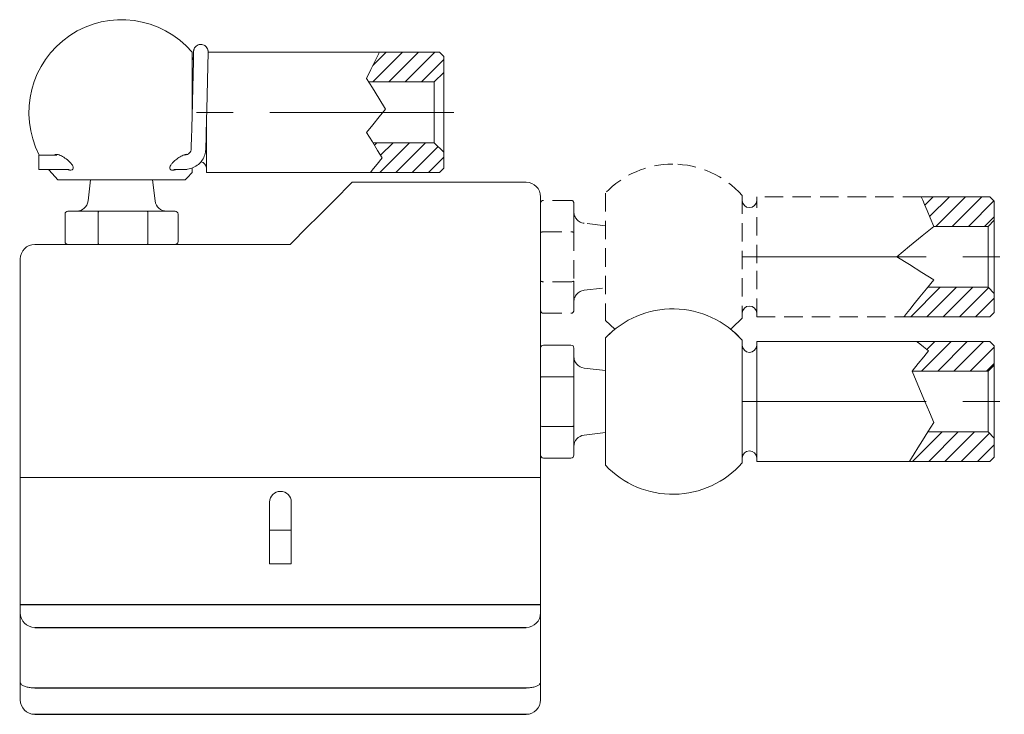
# Model space of a CAD drawing. Header units: millimetres. Extents: x -62 to 393, y 50 to 404.
# Tile 5 of 5: x 325 to 393, y 307 to 355. Entities that reach past the tile are written whole.
import ezdxf

# ---------------------------------------------------------------- set-up
doc = ezdxf.new("R2010")
doc.units = ezdxf.units.MM
doc.linetypes.add('CENTERX2', pattern=[20.32, 12.7, -2.54, 2.54, -2.54])
doc.linetypes.add('HIDDEN', pattern=[1.905, 1.27, -0.635])
doc.layers.add('LINEE_SOTTILI', color=7, linetype='Continuous')
pattern_1 = [(45, (210.8862, 212.67496), (-0.561266, 0.561266), [])]
pattern_2 = [(45.1, (200.8232, 212.67496), (-0.5622447, 0.5602856), [])]

msp = doc.modelspace()

# ---------------------------------------------------------------- hatches: boundary and pattern name
at = {"linetype": 'Continuous', "lineweight": 0}
h = msp.add_hatch(dxfattribs=at)
h.set_pattern_fill('ANSI31', scale=0.25, style=0)
h.set_pattern_definition(pattern_1)
h.paths.add_polyline_path([(353.6155, 351.1467), (354.2655, 351.7967), (354.2655, 352.8967), (353.9655, 353.1967), (349.8168, 353.1967), (348.9374, 351.3841), (349.0838, 351.1467)], flags=0)
h = msp.add_hatch(dxfattribs=at)
h.set_pattern_fill('ANSI31', scale=0.25, style=0)
h.set_pattern_definition(pattern_1)
h.paths.add_polyline_path([(349.3781, 346.9467), (350.0183, 345.9084), (349.2045, 344.8967), (353.9655, 344.8967), (354.2655, 345.1967), (354.2655, 346.2967), (353.6155, 346.9467)], flags=0)
h = msp.add_hatch(dxfattribs=at)
h.set_pattern_fill('ANSI31', scale=0.25, angle=0.1, style=0)
h.set_pattern_definition(pattern_2)
h.paths.add_polyline_path([(388.1056, 341.1697), (391.8544, 341.1697), (392.2794, 341.5947), (392.2794, 342.9197), (391.9794, 343.2197), (387.2378, 343.2197)], flags=0)
h = msp.add_hatch(dxfattribs=at)
h.set_pattern_fill('ANSI31', scale=0.25, angle=0.1, style=0)
h.set_pattern_definition(pattern_2)
h.paths.add_polyline_path([(391.8544, 336.9697), (387.6941, 336.9697), (386.0303, 334.9197), (391.9794, 334.9197), (392.2794, 335.2197), (392.2794, 336.5447)], flags=0)
h = msp.add_hatch(dxfattribs=at)
h.set_pattern_fill('ANSI31', scale=0.25, angle=0.1, style=0)
h.set_pattern_definition(pattern_2)
h.paths.add_polyline_path([(386.6073, 331.1697), (391.8544, 331.1697), (392.2794, 331.5947), (392.2794, 332.9197), (391.9794, 333.2197), (386.9297, 333.2197), (387.7384, 332.5633)], flags=0)
h = msp.add_hatch(dxfattribs=at)
h.set_pattern_fill('ANSI31', scale=0.25, angle=0.1, style=0)
h.set_pattern_definition(pattern_2)
h.paths.add_polyline_path([(391.8544, 326.9697), (387.693, 326.9697), (386.4124, 324.9197), (391.9794, 324.9197), (392.2794, 325.2197), (392.2794, 326.5447)], flags=0)

# ---------------------------------------------------------------- linework, layer by layer
at = {"color": 7, "linetype": 'Continuous', "lineweight": 15}
for p, q in [((336.8876, 349.0467), (336.8876, 353.1967)), ((349.8168, 353.1967), (337.9915, 353.1967)), ((349.8168, 353.1967), (353.9655, 353.1967)), ((354.2655, 352.8967), (353.9655, 353.1967)), ((354.2655, 352.8967), (354.2655, 351.7967)), ((354.2655, 351.7967), (353.6155, 351.1467)), ((354.2655, 346.2967), (354.2655, 351.7967)), ((353.6155, 351.1467), (349.0838, 351.1467)), ((353.6155, 346.9467), (353.6155, 351.1467)), ((336.8876, 348.7229), (336.8876, 349.0467)), ((337.8876, 348.7031), (337.8876, 344.8967)), ((336.854, 347.4761), (336.8276, 346.5195)), ((337.8273, 346.492), (337.8536, 347.4485)), ((349.3781, 346.9467), (353.6155, 346.9467)), ((353.6155, 346.9467), (354.2655, 346.2967)), ((336.828, 346.5244), (336.8276, 346.5195)), ((354.2655, 346.2967), (354.2655, 345.1967)), ((327.5425, 346.0967), (326.3024, 346.0967)), ((326.3024, 346.0967), (326.3024, 345.0967)), ((326.3024, 345.0967), (328.3951, 345.0967)), ((335.6359, 345.0967), (336.3278, 345.0967)), ((336.8876, 344.8967), (336.8876, 345.162)), ((337.8876, 344.8967), (349.2045, 344.8967)), ((353.9655, 344.8967), (349.2045, 344.8967)), ((353.9655, 344.8967), (354.2655, 345.1967)), ((336.413, 344.3967), (327.6181, 344.3967)), ((329.8745, 344.3967), (329.6994, 342.9252)), ((334.3316, 342.9252), (334.1566, 344.3967)), ((347.9525, 344.2197), (359.9525, 344.2197)), ((360.9525, 343.2197), (360.9525, 340.0927)), ((363.2525, 342.7697), (363.2525, 340.743)), ((391.9794, 343.2197), (387.2378, 343.2197)), ((391.9794, 343.2197), (392.2794, 342.9197)), ((392.2794, 341.5947), (392.2794, 342.9197)), ((328.3155, 342.2197), (330.4425, 342.2197)), ((330.4425, 342.2197), (333.7876, 342.2197)), ((333.7876, 342.2197), (335.7155, 342.2197)), ((328.1155, 342.0197), (328.1155, 340.1197)), ((330.4014, 340.1197), (330.4014, 342.0197)), ((333.8408, 342.0197), (333.8408, 340.1197)), ((335.9155, 340.1197), (335.9155, 342.0197)), ((391.8544, 341.1697), (392.2794, 341.5947)), ((392.2794, 336.5447), (392.2794, 341.5947)), ((388.1056, 341.1697), (391.8544, 341.1697)), ((391.8544, 336.9697), (391.8544, 341.1697)), ((360.9525, 340.0927), (360.9525, 323.8197)), ((326.0155, 339.9197), (343.6525, 339.9197)), ((325.0155, 335.7927), (325.0155, 338.9197)), ((363.2525, 337.3964), (363.2525, 335.3697)), ((391.8544, 336.9697), (387.6941, 336.9697)), ((392.2794, 336.5447), (391.8544, 336.9697)), ((392.2794, 335.2197), (392.2794, 336.5447)), ((325.0155, 308.4697), (325.0155, 335.7927)), ((365.4294, 334.6723), (366.0844, 334.0697)), ((386.0303, 334.9197), (391.9794, 334.9197)), ((392.2794, 335.2197), (391.9794, 334.9197)), ((365.4294, 333.4672), (365.4294, 324.6723)), ((374.8794, 333.3029), (374.8794, 324.8365)), ((386.9297, 333.2197), (375.8794, 333.2197)), ((375.8794, 328.6344), (375.8794, 333.2197)), ((391.9794, 333.2197), (386.9297, 333.2197)), ((391.9794, 333.2197), (392.2794, 332.9197)), ((363.0525, 332.9697), (361.1525, 332.9697)), ((363.2525, 332.7697), (363.2525, 330.743)), ((392.2794, 331.5947), (392.2794, 332.9197)), ((365.4294, 331.2108), (363.958, 331.3858)), ((386.6073, 331.1697), (391.8544, 331.1697)), ((391.8544, 331.1697), (392.2794, 331.5947)), ((391.8544, 326.9697), (391.8544, 331.1697)), ((392.2794, 326.5447), (392.2794, 331.5947)), ((361.1525, 330.7902), (363.0525, 330.7902)), ((363.2525, 330.743), (363.2525, 327.3964)), ((375.8794, 324.9197), (375.8794, 328.6344)), ((363.0525, 327.3492), (361.1525, 327.3492)), ((363.2525, 327.3964), (363.2525, 325.3697)), ((363.958, 326.7536), (365.4294, 326.9286)), ((391.8544, 326.9697), (387.693, 326.9697)), ((392.2794, 326.5447), (391.8544, 326.9697)), ((392.2794, 325.2197), (392.2794, 326.5447)), ((361.1525, 325.1697), (363.0525, 325.1697)), ((392.2794, 325.2197), (391.9794, 324.9197)), ((375.8794, 324.9197), (386.4124, 324.9197)), ((386.4124, 324.9197), (391.9794, 324.9197)), ((325.0155, 323.8197), (360.9525, 323.8197)), ((360.9525, 323.8197), (360.9525, 315.599)), ((342.2399, 322.1232), (342.2399, 320.1896)), ((343.7399, 320.1896), (343.7399, 322.1232)), ((343.7399, 320.1896), (342.2399, 320.1896)), ((342.2399, 317.8701), (342.2399, 320.1896)), ((343.7399, 320.1896), (343.7399, 317.8701)), ((342.2399, 317.8701), (343.7399, 317.8701)), ((360.9525, 315.599), (360.9525, 314.4697)), ((360.9525, 314.4697), (360.9525, 311.8997)), ((360.9525, 311.8997), (360.9525, 309.6895)), ((360.9525, 309.6895), (360.9525, 308.4697))]:
    msp.add_line(p, q, dxfattribs=at)
at = {"color": 7, "linetype": 'HIDDEN', "lineweight": 15}
for p, q in [((365.4294, 343.4672), (365.4294, 334.6723)), ((363.0525, 342.9697), (361.1525, 342.9697)), ((374.8794, 343.3029), (374.8794, 334.8365)), ((387.2378, 343.2197), (375.8794, 343.2197)), ((375.8794, 338.6344), (375.8794, 343.2197)), ((365.4294, 341.2108), (363.958, 341.3858)), ((361.1525, 340.7902), (363.0525, 340.7902)), ((363.2525, 340.743), (363.2525, 337.3964)), ((375.8794, 334.9197), (375.8794, 338.6344)), ((363.0525, 337.3492), (361.1525, 337.3492)), ((363.958, 336.7536), (365.4294, 336.9286)), ((361.1525, 335.1697), (363.0525, 335.1697)), ((375.8794, 334.9197), (386.0303, 334.9197))]:
    msp.add_line(p, q, dxfattribs=at)
for p, q in [((360.9525, 315.0344), (324.9803, 315.0344)), ((326.0155, 313.4697), (359.9525, 313.4697)), ((326.0155, 309.294), (359.9525, 309.294)), ((326.0155, 307.4697), (359.9525, 307.4697))]:
    msp.add_line(p, q)
at = {"color": 7, "linetype": 'Continuous', "lineweight": 15, "flags": 128}
for points in [[(336.9759, 352.663), (336.9257, 352.7553), (336.8876, 352.9467)], [(348.9374, 351.3841), (349.2376, 352.0028), (349.4837, 352.51), (349.6664, 352.8866), (349.7788, 353.1184), (349.8168, 353.1967)], [(350.2369, 349.2768), (349.7794, 350.0187), (349.3415, 350.7288), (348.9374, 351.3841)], [(348.9374, 347.6612), (349.3611, 348.1879), (349.7968, 348.7296), (350.2369, 349.2768)], [(350.0183, 345.9084), (349.7024, 346.4207), (349.3385, 347.0108), (348.9374, 347.6612)], [(349.2045, 344.8967), (349.2574, 344.9625), (349.4145, 345.1578), (349.6709, 345.4765), (350.0183, 345.9084)], [(326.9799, 345.0967), (327.0071, 345.0622), (327.6181, 344.3967)], [(343.6525, 339.9197), (344.9121, 341.1793), (345.5726, 341.8399), (346.1703, 342.4376), (346.6948, 342.9621), (347.1369, 343.4042), (347.489, 343.7563), (347.745, 344.0122), (347.9004, 344.1676), (347.9525, 344.2197)], [(388.1056, 341.1697), (387.8576, 341.7557), (387.6436, 342.2612), (387.4701, 342.6709), (387.3424, 342.9727), (387.2642, 343.1575), (387.2378, 343.2197)], [(385.5556, 339.0697), (386.4422, 339.7998), (387.3012, 340.5072), (388.1056, 341.1697)], [(388.1056, 337.4768), (387.2804, 337.9923), (386.4255, 338.5263), (385.5556, 339.0697)], [(386.0303, 334.9197), (386.0777, 334.9782), (386.2189, 335.1521), (386.4497, 335.4365), (386.7636, 335.8233), (387.1518, 336.3016), (387.6034, 336.858), (388.1056, 337.4768)], [(366.0844, 334.0697), (365.8997, 333.9164), (365.4294, 333.4672)], [(374.8794, 333.3029), (374.4045, 333.787), (374.0744, 334.0697)], [(387.7384, 332.5633), (387.3901, 332.8461), (387.136, 333.0522), (386.9815, 333.1776), (386.9297, 333.2197)], [(386.6073, 331.1697), (387.0398, 331.7026), (387.42, 332.1709), (387.7384, 332.5633)], [(388.1056, 327.6303), (387.8061, 328.338), (387.4968, 329.0685), (387.1876, 329.799), (386.888, 330.5068), (386.6073, 331.1697)], [(386.4124, 324.9197), (386.4514, 324.9822), (386.5674, 325.1679), (386.7568, 325.4711), (387.014, 325.8828), (387.3311, 326.3905), (387.6987, 326.9789), (388.1056, 327.6303)]]:
    msp.add_lwpolyline(points, dxfattribs=at)
at = {"color": 7, "linetype": 'HIDDEN', "lineweight": 15, "flags": 128}
msp.add_lwpolyline([(374.0744, 334.0697), (374.1878, 334.1625), (374.8794, 334.8365)], dxfattribs=at)
at = {"color": 7, "linetype": 'Continuous', "lineweight": 15}
for centre, radius, start, end in [((332.0155, 349.0467), 6.4, 40.423899, 207.447619), ((337.3876, 345.1467), 0.5, 0, 79.500516), ((332.0155, 349.0467), 6.4, 313.401015, 319.576101), ((359.9525, 343.2197), 1, 0, 90), ((328.905, 343.0197), 0.8, 270, 353.216712), ((335.126, 343.0197), 0.8, 186.783288, 270), ((375.3794, 342.9697), 0.5, 180, 360), ((328.3155, 342.0197), 0.2, 90, 180), ((335.7155, 342.0197), 0.2, 0, 90), ((328.3155, 340.1197), 0.2, 180, 270), ((335.7155, 340.1197), 0.2, 270, 0), ((326.0155, 338.9197), 1, 90, 180), ((375.3794, 335.1697), 0.5, 0, 180), ((361.1525, 332.7697), 0.2, 90, 180), ((363.0525, 332.7697), 0.2, 0, 90), ((375.3794, 332.9697), 0.5, 180, 360), ((364.0525, 332.1802), 0.8, 180, 263.216712), ((364.0525, 325.9592), 0.8, 96.783288, 180), ((361.1525, 325.3697), 0.2, 180, 270), ((363.0525, 325.3697), 0.2, 270, 0), ((375.3794, 325.1697), 0.5, 0, 180), ((370.0794, 329.0697), 6.4, 223.401015, 318.590378), ((342.9899, 322.1181), 0.75, 0.389178, 179.610822), ((326.0155, 314.4697), 1, 180, 270), ((359.9525, 314.4697), 1, 270, 0), ((326.0155, 308.4697), 1, 180, 270), ((359.9525, 308.4697), 1, 270, 0)]:
    msp.add_arc(centre, radius, start, end, dxfattribs=at)
at = {"color": 7, "linetype": 'HIDDEN', "lineweight": 15}
for centre, radius, start, end in [((370.0794, 339.0697), 6.4, 90, 136.598985), ((370.0794, 339.0697), 6.4, 41.409622, 90), ((361.1525, 342.7697), 0.2, 90, 180), ((363.0525, 342.7697), 0.2, 0, 90), ((364.0525, 342.1802), 0.8, 180, 263.216712), ((364.0525, 335.9592), 0.8, 96.783288, 180), ((361.1525, 335.3697), 0.2, 180, 270), ((363.0525, 335.3697), 0.2, 270, 0)]:
    msp.add_arc(centre, radius, start, end, dxfattribs=at)
at = {"color": 7, "linetype": 'Continuous', "lineweight": 15}
for points, knots in [([(337.8536, 347.4485), (337.8568, 347.5616), (337.8658, 347.8904), (337.8811, 348.4604), (337.8993, 349.1491), (337.9169, 349.834), (337.9336, 350.4965), (337.9488, 351.1193), (337.9623, 351.6864), (337.9736, 352.1828), (337.9824, 352.5961), (337.9885, 352.9151), (337.9922, 353.1346), (337.9914, 353.217), (337.9917, 353.2571), (337.987, 353.3053), (337.9769, 353.3636), (337.9452, 353.46), (337.8657, 353.5833), (337.7285, 353.6912), (337.5512, 353.7458), (337.3756, 353.7349), (337.2302, 353.6731), (337.1274, 353.5886), (337.0614, 353.5007), (337.0232, 353.4211), (337.005, 353.3598), (336.9979, 353.3236), (336.9945, 353.301), (336.9921, 353.2796), (336.99, 353.2533), (336.9872, 353.2043), (336.9816, 353.0664), (336.9751, 352.8845), (336.97, 352.7245), (336.9689, 352.6921)], [0, 0, 0, 0, 0.0307634, 0.0893998, 0.1480795, 0.2067591, 0.2654398, 0.3241233, 0.3828133, 0.441515, 0.5002391, 0.5590134, 0.6179247, 0.6774532, 0.6924387, 0.6969072, 0.7013789, 0.7102803, 0.7228049, 0.7386793, 0.7539484, 0.7693618, 0.7827743, 0.7937886, 0.8031109, 0.8108159, 0.8165628, 0.820238, 0.8236432, 0.8286702, 0.8393331, 0.8673865, 0.9241888, 0.9846422, 1, 1, 1, 1]), ([(336.9919, 353.2137), (336.9919, 353.2142), (336.9918, 353.218), (336.9922, 353.1782), (336.9909, 353.0742), (336.9873, 352.8524), (336.9806, 352.5181), (336.9712, 352.0862), (336.9593, 351.5726), (336.9454, 350.9913), (336.9298, 350.3578), (336.9129, 349.6888), (336.8951, 349.0017), (336.8769, 348.315), (336.8631, 347.8073), (336.8556, 347.5344), (336.854, 347.4761)], [0, 0, 0, 0, 0.0063217, 0.0471126, 0.1139214, 0.1963029, 0.2821607, 0.3687025, 0.455426, 0.5422151, 0.6290331, 0.7158653, 0.8027043, 0.8895458, 0.9763863, 1, 1, 1, 1]), ([(328.2423, 345.0967), (328.3008, 345.076), (328.4315, 345.0298), (328.5755, 345.0542), (328.6622, 345.1171), (328.6903, 345.1918), (328.6759, 345.2885), (328.6175, 345.4089), (328.4862, 345.5775), (328.2483, 345.7972), (327.9478, 346.0034), (327.6737, 346.1295), (327.4966, 346.1529), (327.4056, 346.1367), (327.383, 346.1028), (327.3788, 346.0967)], [0, 0, 0, 0, 0.0801939, 0.1791387, 0.2250762, 0.2714262, 0.311562, 0.3577072, 0.4259622, 0.5387343, 0.6984472, 0.8325206, 0.9200085, 0.9853668, 1, 1, 1, 1]), ([(336.5807, 346.1358), (336.5748, 346.1386), (336.5287, 346.1609), (336.374, 346.1295), (336.1257, 346.0267), (335.8373, 345.8372), (335.6028, 345.6364), (335.4508, 345.4618), (335.3749, 345.3375), (335.3433, 345.2366), (335.3489, 345.1594), (335.3906, 345.0942), (335.4902, 345.0461), (335.6356, 345.0353), (335.7532, 345.0788), (335.8014, 345.0967)], [0, 0, 0, 0, 0.0137183, 0.1084262, 0.2459849, 0.3884094, 0.5182851, 0.5907331, 0.6456829, 0.6874875, 0.7294587, 0.7685928, 0.8304672, 0.9305875, 1, 1, 1, 1]), ([(336.8276, 346.5195), (336.8257, 346.4967), (336.8194, 346.4212), (336.7647, 346.301), (336.6429, 346.1835), (336.4909, 346.11), (336.3806, 346.101), (336.3278, 346.0967)], [0, 0, 0, 0, 0.1125827, 0.3727425, 0.5986083, 0.807674, 1, 1, 1, 1]), ([(336.3278, 345.0967), (336.4122, 345.1007), (336.6336, 345.1114), (336.9805, 345.2201), (337.3306, 345.4384), (337.603, 345.7425), (337.7845, 346.1029), (337.8132, 346.3637), (337.8273, 346.492)], [0, 0, 0, 0, 0.1103297, 0.289552, 0.4694346, 0.6489158, 0.8272484, 1, 1, 1, 1]), ([(330.4425, 342.2197), (330.4422, 342.2197), (330.4388, 342.2196), (330.4307, 342.2143), (330.4194, 342.1902), (330.4094, 342.1447), (330.4027, 342.0859), (330.4018, 342.0418), (330.4014, 342.0197)], [0, 0, 0, 0, 0.0132608, 0.159879, 0.3749628, 0.5848414, 0.7923818, 1, 1, 1, 1]), ([(333.8408, 342.0197), (333.8402, 342.0418), (333.8391, 342.0859), (333.8304, 342.1447), (333.8174, 342.1902), (333.8027, 342.2143), (333.7924, 342.2196), (333.788, 342.2197), (333.7876, 342.2197)], [0, 0, 0, 0, 0.2076178, 0.4151586, 0.6250365, 0.8401195, 0.9867368, 1, 1, 1, 1]), ([(360.9525, 340.743), (360.9525, 340.7434), (360.9526, 340.7473), (360.9578, 340.7565), (360.9819, 340.7695), (361.0275, 340.781), (361.0863, 340.7887), (361.1304, 340.7897), (361.1525, 340.7902)], [0, 0, 0, 0, 0.0132598, 0.1598772, 0.3749587, 0.5848336, 0.7923722, 1, 1, 1, 1]), ([(363.0525, 340.7902), (363.0745, 340.7897), (363.1186, 340.7887), (363.1774, 340.781), (363.223, 340.7695), (363.2471, 340.7565), (363.2523, 340.7473), (363.2524, 340.7434), (363.2525, 340.743)], [0, 0, 0, 0, 0.2076278, 0.4151664, 0.6250413, 0.8401228, 0.9867402, 1, 1, 1, 1]), ([(330.4014, 340.1197), (330.4018, 340.0977), (330.4027, 340.0536), (330.4094, 339.9947), (330.4194, 339.9492), (330.4307, 339.9251), (330.4388, 339.9198), (330.4422, 339.9197), (330.4425, 339.9197)], [0, 0, 0, 0, 0.2076182, 0.4151586, 0.6250372, 0.840121, 0.9867392, 1, 1, 1, 1]), ([(333.7876, 339.9197), (333.788, 339.9197), (333.7924, 339.9198), (333.8027, 339.9251), (333.8174, 339.9492), (333.8304, 339.9947), (333.8391, 340.0536), (333.8402, 340.0977), (333.8408, 340.1197)], [0, 0, 0, 0, 0.0132632, 0.1598805, 0.3749635, 0.5848414, 0.7923822, 1, 1, 1, 1]), ([(361.1525, 337.3492), (361.1304, 337.3497), (361.0863, 337.3507), (361.0275, 337.3584), (360.9819, 337.3699), (360.9578, 337.3829), (360.9526, 337.3921), (360.9525, 337.3961), (360.9525, 337.3964)], [0, 0, 0, 0, 0.2076278, 0.4151664, 0.6250413, 0.8401228, 0.9867402, 1, 1, 1, 1]), ([(363.2525, 337.3964), (363.2524, 337.3961), (363.2523, 337.3921), (363.2471, 337.3829), (363.223, 337.3699), (363.1774, 337.3584), (363.1186, 337.3507), (363.0745, 337.3497), (363.0525, 337.3492)], [0, 0, 0, 0, 0.0132598, 0.1598772, 0.3749587, 0.5848336, 0.7923722, 1, 1, 1, 1]), ([(360.9525, 330.743), (360.9525, 330.7434), (360.9526, 330.7473), (360.9578, 330.7565), (360.9819, 330.7695), (361.0275, 330.781), (361.0863, 330.7887), (361.1304, 330.7897), (361.1525, 330.7902)], [0, 0, 0, 0, 0.0132612, 0.159877, 0.3749583, 0.584834, 0.7923724, 1, 1, 1, 1]), ([(363.0525, 330.7902), (363.0745, 330.7897), (363.1186, 330.7887), (363.1774, 330.781), (363.223, 330.7695), (363.2471, 330.7565), (363.2523, 330.7473), (363.2524, 330.7434), (363.2525, 330.743)], [0, 0, 0, 0, 0.2076276, 0.415166, 0.6250417, 0.840123, 0.9867388, 1, 1, 1, 1]), ([(361.1525, 327.3492), (361.1304, 327.3497), (361.0863, 327.3507), (361.0275, 327.3584), (360.9819, 327.3699), (360.9578, 327.383), (360.9526, 327.3921), (360.9525, 327.3961), (360.9525, 327.3964)], [0, 0, 0, 0, 0.2076279, 0.4151658, 0.6250416, 0.8401242, 0.9867388, 1, 1, 1, 1]), ([(363.2525, 327.3964), (363.2524, 327.3961), (363.2523, 327.3921), (363.2471, 327.383), (363.223, 327.3699), (363.1774, 327.3584), (363.1186, 327.3507), (363.0745, 327.3497), (363.0525, 327.3492)], [0, 0, 0, 0, 0.0132612, 0.1598758, 0.3749584, 0.5848342, 0.7923721, 1, 1, 1, 1]), ([(325.0155, 309.6895), (325.0155, 309.6885), (325.0158, 309.649), (325.046, 309.5659), (325.1819, 309.4542), (325.4086, 309.3647), (325.6948, 309.3054), (325.9086, 309.2978), (326.0155, 309.294)], [0, 0, 0, 0, 0.0046351, 0.1914282, 0.4054813, 0.6070291, 0.8034206, 1, 1, 1, 1]), ([(360.9525, 309.6895), (360.9524, 309.6885), (360.9523, 309.649), (360.922, 309.5659), (360.7861, 309.4542), (360.5594, 309.3647), (360.2732, 309.3054), (360.0594, 309.2978), (359.9525, 309.294)], [0, 0, 0, 0, 0.0046351, 0.1914279, 0.4054805, 0.6070296, 0.8034187, 1, 1, 1, 1])]:
    msp.add_open_spline(points, degree=3, knots=knots, dxfattribs=at)
at = {"layer": 'LINEE_SOTTILI', "color": 7, "linetype": 'CENTERX2', "lineweight": 0}
for p, q in [((354.9655, 349.0467), (336.8876, 349.0467)), ((374.8794, 339.0697), (392.9794, 339.0697)), ((374.8794, 329.0697), (392.9794, 329.0697))]:
    msp.add_line(p, q, dxfattribs=at)
at = {"layer": 'LINEE_SOTTILI', "linetype": 'Continuous', "lineweight": 15}
msp.add_arc((370.0794, 329.0697), 6.4, 41.409622, 136.598985, dxfattribs=at)

doc.saveas('drawing.dxf')
